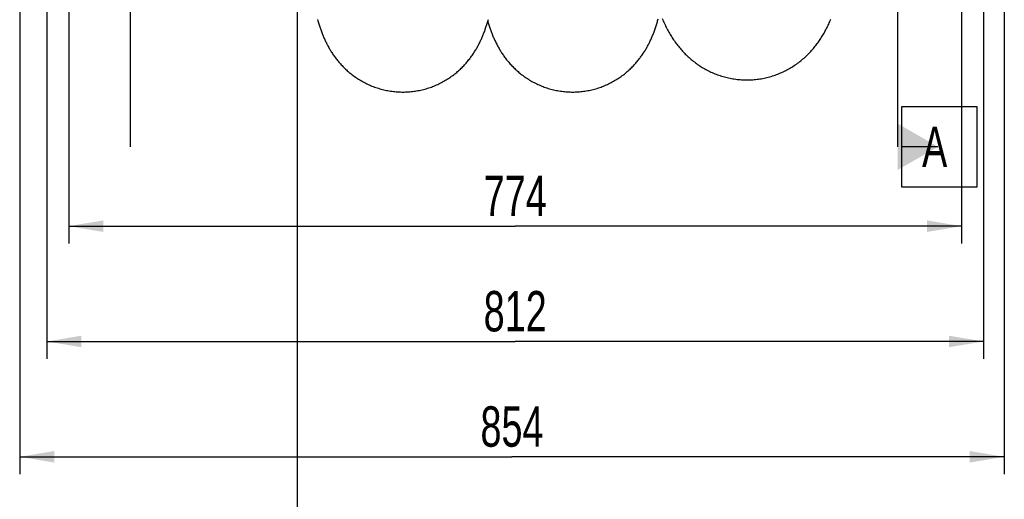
# Model space of a CAD drawing. Extents: x 0 to 420, y -81 to 390.
# Tile 3 of 18: x 153 to 239, y 19 to 60. Entities that reach past the tile are written whole.
import ezdxf

# ---------------------------------------------------------------- set-up
doc = ezdxf.new("R2010")
doc.units = 0
doc.header["$LTSCALE"] = 23.1
doc.layers.get('0').update_dxf_attribs({"linetype": 'CONTINUOUS'})
for name, color, linetype in [('110528_DXF_DIMENSION', 7, 'CONTINUOUS'), ('AG_HOSE_125_DXF_CONTINUOUS', 7, 'CONTINUOUS'), ('ASE_65_125-5_DXF_DIMENSION', 7, 'CONTINUOUS')]:
    doc.layers.add(name, color=color, linetype=linetype)
doc.styles.get("Standard").update_dxf_attribs({"font": 'txt', "width": 0.7})
doc.dimstyles.new('DIMSTYLE_1', dxfattribs={"dimtxt": 3.5, "dimasz": 3, "dimexe": 1.5, "dimexo": 1, "dimgap": 0.875, "dimtad": 1, "dimdec": 0, "dimlfac": 10, "dimtxsty": 'STANDARD', "dimblk": '_ARROW_FILLED', "dimblk1": '_ARROW_FILLED', "dimblk2": '_ARROW_FILLED', "dimcen": 0.09, "dimazin": 3, "dimtp": 0.8, "dimtm": 0.8, "dimtfac": 1, "dimtdec": 0, "dimtofl": 0, "dimtmove": 0, "dimatfit": 3, "dimtolj": 1})
doc.dimstyles.new('DIMSTYLE_2', dxfattribs={"dimtxt": 3.5, "dimasz": 3, "dimexe": 1.5, "dimexo": 1, "dimgap": 0.875, "dimtad": 1, "dimdec": 3, "dimlfac": 10, "dimtxsty": 'STANDARD', "dimblk": '_ARROW_FILLED', "dimblk1": '_ARROW_FILLED', "dimblk2": '_ARROW_FILLED', "dimcen": 0.09, "dimazin": 3, "dimtp": 0.8, "dimtm": 0.8, "dimtfac": 1, "dimtdec": 3, "dimtofl": 0, "dimtmove": 0, "dimatfit": 3, "dimtolj": 1})

# ---------------------------------------------------------------- blocks, each defined once
blk = doc.blocks.new('_ARROW_FILLED')
at = {"color": 0, "linetype": 'BYBLOCK'}
blk.add_solid([(0, 0), (-1, 0.167), (-1, -0.167)], dxfattribs=at)
blk = doc.blocks.new('*D5')
at = {"layer": 'ASE_65_125-5_DXF_DIMENSION', "color": 2, "linetype": 'CONTINUOUS'}
for p, q in [((155.817, 62.42), (155.817, 31.016)), ((237.017, 62.42), (237.017, 31.016)), ((155.817, 32.516), (196.417, 32.516)), ((237.017, 32.516), (196.417, 32.516))]:
    blk.add_line(p, q, dxfattribs=at)
at = {"layer": 'ASE_65_125-5_DXF_DIMENSION', "color": 2, "linetype": 'CONTINUOUS', "xscale": 3, "yscale": 3, "zscale": 3, "rotation": 180}
blk.add_blockref('_ARROW_FILLED', (155.817, 32.516), dxfattribs=at)
at = {"layer": 'ASE_65_125-5_DXF_DIMENSION', "color": 2, "linetype": 'CONTINUOUS', "xscale": 3, "yscale": 3, "zscale": 3}
blk.add_blockref('_ARROW_FILLED', (237.017, 32.516), dxfattribs=at)
at = {"layer": 'ASE_65_125-5_DXF_DIMENSION', "color": 2, "linetype": 'CONTINUOUS', "insert": (196.417, 36.891), "char_height": 3.5, "width": 11.25, "attachment_point": 2}
blk.add_mtext('812', dxfattribs=at)
blk = doc.blocks.new('*D6')
at = {"layer": 'ASE_65_125-5_DXF_DIMENSION', "color": 2, "linetype": 'CONTINUOUS'}
for p, q in [((157.717, 61.147), (157.717, 41.016)), ((235.117, 61.147), (235.117, 41.016)), ((157.717, 42.516), (196.417, 42.516)), ((235.117, 42.516), (196.417, 42.516))]:
    blk.add_line(p, q, dxfattribs=at)
at = {"layer": 'ASE_65_125-5_DXF_DIMENSION', "color": 2, "linetype": 'CONTINUOUS', "xscale": 3, "yscale": 3, "zscale": 3, "rotation": 180}
blk.add_blockref('_ARROW_FILLED', (157.717, 42.516), dxfattribs=at)
at = {"layer": 'ASE_65_125-5_DXF_DIMENSION', "color": 2, "linetype": 'CONTINUOUS', "xscale": 3, "yscale": 3, "zscale": 3}
blk.add_blockref('_ARROW_FILLED', (235.117, 42.516), dxfattribs=at)
at = {"layer": 'ASE_65_125-5_DXF_DIMENSION', "color": 2, "linetype": 'CONTINUOUS', "insert": (196.417, 46.891), "char_height": 3.5, "width": 12.375, "attachment_point": 2}
blk.add_mtext('774', dxfattribs=at)
blk = doc.blocks.new('*D7')
at = {"layer": 'ASE_65_125-5_DXF_DIMENSION', "color": 2, "linetype": 'CONTINUOUS'}
for p, q in [((153.467, 81.772), (153.467, 21.016)), ((238.817, 76.589), (238.817, 21.016)), ((153.467, 22.516), (196.142, 22.516)), ((238.817, 22.516), (196.142, 22.516))]:
    blk.add_line(p, q, dxfattribs=at)
at = {"layer": 'ASE_65_125-5_DXF_DIMENSION', "color": 2, "linetype": 'CONTINUOUS', "xscale": 3, "yscale": 3, "zscale": 3, "rotation": 180}
blk.add_blockref('_ARROW_FILLED', (153.467, 22.516), dxfattribs=at)
at = {"layer": 'ASE_65_125-5_DXF_DIMENSION', "color": 2, "linetype": 'CONTINUOUS', "xscale": 3, "yscale": 3, "zscale": 3}
blk.add_blockref('_ARROW_FILLED', (238.817, 22.516), dxfattribs=at)
at = {"layer": 'ASE_65_125-5_DXF_DIMENSION', "color": 2, "linetype": 'CONTINUOUS', "insert": (196.142, 26.891), "char_height": 3.5, "width": 12, "attachment_point": 2}
blk.add_mtext('854', dxfattribs=at)

msp = doc.modelspace()

# ---------------------------------------------------------------- linework, layer by layer
at = {"layer": '110528_DXF_DIMENSION', "color": 2, "linetype": 'CONTINUOUS'}
for p, q in [((163.06722, 49.39749), (163.06722, 131.89634)), ((229.56272, 131.89634), (229.56272, 49.39749)), ((229.93772, 52.89749), (236.43772, 52.89749)), ((229.93772, 45.89749), (229.93772, 52.89749)), ((236.43772, 52.89749), (236.43772, 45.89749)), ((233.06272, 49.39749), (229.93772, 49.39749)), ((236.43772, 45.89749), (229.93772, 45.89749))]:
    msp.add_line(p, q, dxfattribs=at)
msp.add_solid([(229.56272, 47.37676), (229.56272, 51.41822), (233.06272, 49.39749)], dxfattribs=at)
at = {"layer": 'AG_HOSE_125_DXF_CONTINUOUS', "color": 4, "linetype": 'CONTINUOUS'}
msp.add_line((177.51497, 106.37776), (177.51497, -81.34614), dxfattribs=at)
at = {"layer": 'AG_HOSE_125_DXF_CONTINUOUS', "color": 7, "linetype": 'CONTINUOUS'}
for points in [[(179.28713, 60.42407), (179.31322, 60.3329), (179.33951, 60.24301), (179.36605, 60.15428), (179.39285, 60.06665), (179.41992, 59.98008), (179.44733, 59.89441), (179.47507, 59.80959), (179.50318, 59.7256), (179.53168, 59.64234), (179.5606, 59.55976), (179.58995, 59.47783), (179.61978, 59.39649), (179.65009, 59.31569), (179.68091, 59.23541), (179.71226, 59.1556), (179.74418, 59.07622), (179.77668, 58.99726), (179.80977, 58.9187), (179.84348, 58.84051), (179.87783, 58.76269), (179.91279, 58.68531), (179.94837, 58.60838), (179.9846, 58.53186), (180.02145, 58.4558), (180.05892, 58.38024), (180.09705, 58.30511), (180.1359, 58.23031), (180.17547, 58.15587), (180.21579, 58.08173), (180.25699, 58.00771), (180.29909, 57.93381), (180.3421, 57.86002), (180.3862, 57.78611), (180.43142, 57.71209), (180.47777, 57.63796), (180.52539, 57.56357), (180.57436, 57.48889), (180.62467, 57.41398), (180.67635, 57.33887), (180.72943, 57.26359), (180.78395, 57.18816), (180.83988, 57.11266), (180.89727, 57.03711), (180.95614, 56.96153), (181.0165, 56.886), (181.07835, 56.81055), (181.14174, 56.73519), (181.20668, 56.65998), (181.2732, 56.58495), (181.34132, 56.51012), (181.41106, 56.43554), (181.48245, 56.36125), (181.5555, 56.28727), (181.63023, 56.21368), (181.70665, 56.14049), (181.78478, 56.06777), (181.86458, 55.9956), (181.94608, 55.92402), (182.02928, 55.85308), (182.11412, 55.78288), (182.20062, 55.71345), (182.28878, 55.64486), (182.37848, 55.57722), (182.46974, 55.51057), (182.56256, 55.44496), (182.65683, 55.3805), (182.75252, 55.31723), (182.84966, 55.25518), (182.94816, 55.19443), (183.04799, 55.13502), (183.14917, 55.07699), (183.25159, 55.0204), (183.35524, 54.96529), (183.46011, 54.9117), (183.56611, 54.85968), (183.67322, 54.80926), (183.78141, 54.76048), (183.89061, 54.71338), (184.00079, 54.668), (184.11192, 54.62436), (184.22391, 54.58249), (184.33673, 54.54244), (184.45037, 54.50421), (184.56473, 54.46783), (184.67979, 54.43333), (184.79553, 54.40073), (184.91188, 54.37003), (185.02881, 54.34126), (185.14631, 54.31443), (185.26429, 54.28956), (185.38275, 54.26666), (185.50163, 54.24574), (185.62089, 54.2268), (185.74049, 54.20987), (185.8604, 54.19494), (185.98056, 54.18203), (186.10094, 54.17114), (186.2215, 54.16227), (186.3422, 54.15543), (186.46299, 54.15063), (186.58384, 54.14785), (186.68822, 54.1471)], [(186.68822, 54.1471), (186.79391, 54.14787), (186.91467, 54.15066), (187.03537, 54.15548), (187.15596, 54.16233), (187.2764, 54.1712), (187.39665, 54.18209), (187.51668, 54.195), (187.63646, 54.20992), (187.75592, 54.22684), (187.87505, 54.24575), (187.99381, 54.26666), (188.11215, 54.28953), (188.23003, 54.31438), (188.34743, 54.34118), (188.46428, 54.36993), (188.58056, 54.40059), (188.69623, 54.43317), (188.81122, 54.46764), (188.92552, 54.50398), (189.03908, 54.54218), (189.15185, 54.5822), (189.26379, 54.62403), (189.37488, 54.66765), (189.48505, 54.71301), (189.59426, 54.76009), (189.7025, 54.80888), (189.80968, 54.85932), (189.9158, 54.91139), (190.02083, 54.96506), (190.12466, 55.02025), (190.22729, 55.07696), (190.3287, 55.13513), (190.42875, 55.19468), (190.52744, 55.25556), (190.62477, 55.31776), (190.72061, 55.38115), (190.81497, 55.44571), (190.90784, 55.51138), (190.99907, 55.57804), (191.08866, 55.64563), (191.17663, 55.71411), (191.26284, 55.78333), (191.34726, 55.85321), (191.42996, 55.92373), (191.51092, 55.99484), (191.59017, 56.06649), (191.66772, 56.13864), (191.74362, 56.21128), (191.81791, 56.28439), (191.89059, 56.35792), (191.96165, 56.43179), (192.03111, 56.50598), (192.09898, 56.58044), (192.16523, 56.65507), (192.22988, 56.72982), (192.29295, 56.80467), (192.35442, 56.87952), (192.41432, 56.95432), (192.47267, 57.02906), (192.5295, 57.10368), (192.5848, 57.17811), (192.63864, 57.25237), (192.69113, 57.32654), (192.74229, 57.40061), (192.79216, 57.47454), (192.84085, 57.54847), (192.88839, 57.62239), (192.93481, 57.69626), (192.98018, 57.7702), (193.02455, 57.84421), (193.06792, 57.91826), (193.11037, 57.99244), (193.15192, 58.06676), (193.19258, 58.14119), (193.2324, 58.21579), (193.2714, 58.29056), (193.3096, 58.3655), (193.34703, 58.44065), (193.38371, 58.51602), (193.41966, 58.59161), (193.45491, 58.66745), (193.48949, 58.74355), (193.5234, 58.81994), (193.55668, 58.89662), (193.58934, 58.97363), (193.62141, 59.05098), (193.65289, 59.12867), (193.68381, 59.20673), (193.71419, 59.28518), (193.74403, 59.364), (193.77335, 59.4432), (193.80218, 59.52284), (193.83055, 59.60297), (193.85846, 59.6836), (193.88596, 59.76479), (193.91307, 59.84665), (193.93983, 59.92921), (193.96625, 60.01251), (193.99237, 60.09671), (194.01823, 60.18185), (194.04383, 60.26797), (194.06921, 60.35521), (194.0944, 60.44368)], [(194.04362, 60.26729), (194.05566, 60.22632), (194.08154, 60.14013), (194.10772, 60.0548), (194.13423, 59.97029), (194.16107, 59.88652), (194.18828, 59.8035), (194.21588, 59.72113), (194.24391, 59.63931), (194.27241, 59.55799), (194.30138, 59.47714), (194.3309, 59.39662), (194.36099, 59.31639), (194.39167, 59.23645), (194.42301, 59.15665), (194.45506, 59.0769), (194.48783, 58.99726), (194.5213, 58.91781), (194.5555, 58.8385), (194.59046, 58.75933), (194.62611, 58.68052), (194.66247, 58.60201), (194.69956, 58.52381), (194.73725, 58.44621), (194.77551, 58.36928), (194.8144, 58.29291), (194.8539, 58.21715), (194.89396, 58.14208), (194.93464, 58.06759), (194.9761, 57.99342), (195.01834, 57.9196), (195.06138, 57.84608), (195.10542, 57.77257), (195.15048, 57.6991), (195.19659, 57.62564), (195.244, 57.55187), (195.29278, 57.47773), (195.34293, 57.40332), (195.39454, 57.32856), (195.44771, 57.2534), (195.50242, 57.17794), (195.55856, 57.10241), (195.61614, 57.02685), (195.67522, 56.95126), (195.73574, 56.87578), (195.79768, 56.80047), (195.86111, 56.72533), (195.92609, 56.65033), (195.99264, 56.5755), (196.06078, 56.50089), (196.13055, 56.42652), (196.202, 56.3524), (196.27512, 56.27859), (196.3499, 56.20518), (196.42635, 56.1322), (196.50449, 56.0597), (196.58429, 55.98776), (196.66576, 55.91642), (196.74893, 55.84572), (196.83373, 55.77577), (196.92018, 55.7066), (197.00828, 55.63825), (197.09794, 55.57085), (197.18915, 55.50444), (197.28191, 55.43906), (197.37613, 55.37482), (197.47179, 55.31176), (197.56889, 55.24991), (197.66734, 55.18937), (197.76712, 55.13017), (197.86824, 55.07234), (197.97058, 55.01597), (198.07413, 54.96108), (198.17888, 54.9077), (198.28474, 54.85591), (198.39168, 54.80572), (198.49968, 54.75717), (198.60867, 54.71031), (198.71862, 54.66515), (198.8295, 54.62173), (198.94124, 54.58008), (199.0538, 54.54024), (199.16717, 54.50221), (199.28126, 54.46602), (199.39605, 54.4317), (199.51151, 54.39926), (199.62759, 54.36873), (199.74424, 54.34011), (199.86144, 54.31343), (199.97912, 54.28869), (200.09725, 54.26591), (200.21581, 54.2451), (200.33473, 54.22627), (200.454, 54.20943), (200.57357, 54.19459), (200.69339, 54.18175), (200.81344, 54.17092), (200.93369, 54.1621), (201.05407, 54.15529), (201.17456, 54.15051), (201.29512, 54.14775), (201.39923, 54.147)], [(201.39923, 54.147), (201.50468, 54.14777), (201.62523, 54.15055), (201.74572, 54.15535), (201.86613, 54.16218), (201.98642, 54.17102), (202.10652, 54.18188), (202.22642, 54.19476), (202.34606, 54.20964), (202.4654, 54.22651), (202.5844, 54.24538), (202.70303, 54.26623), (202.82124, 54.28906), (202.93898, 54.31384), (203.05624, 54.34057), (203.17294, 54.36924), (203.28906, 54.39982), (203.40457, 54.43231), (203.51941, 54.46668), (203.63354, 54.50292), (203.74695, 54.54101), (203.85956, 54.58092), (203.97135, 54.62263), (204.08231, 54.66612), (204.19233, 54.71136), (204.30141, 54.75831), (204.40951, 54.80696), (204.51656, 54.85725), (204.62254, 54.90917), (204.72742, 54.96267), (204.83112, 55.01771), (204.93363, 55.07425), (205.03493, 55.13226), (205.13488, 55.19165), (205.23348, 55.25237), (205.33071, 55.31439), (205.42643, 55.37758), (205.52064, 55.44192), (205.61333, 55.50735), (205.70439, 55.57375), (205.7938, 55.64106), (205.88158, 55.70925), (205.96766, 55.77821), (206.05204, 55.8479), (206.13474, 55.91827), (206.21572, 55.98924), (206.29499, 56.06075), (206.37257, 56.13276), (206.44844, 56.2052), (206.52258, 56.27799), (206.59504, 56.35112), (206.66591, 56.42461), (206.73518, 56.4984), (206.8029, 56.57247), (206.86916, 56.64691), (206.93402, 56.7217), (206.99748, 56.79679), (207.05956, 56.87218), (207.12037, 56.94795), (207.17984, 57.02397), (207.23782, 57.09999), (207.29433, 57.17597), (207.3494, 57.25189), (207.40286, 57.32744), (207.45468, 57.40249), (207.50497, 57.47711), (207.55378, 57.55128), (207.60106, 57.62483), (207.64693, 57.69789), (207.69171, 57.77089), (207.73544, 57.84384), (207.77813, 57.91671), (207.82004, 57.98989), (207.86124, 58.06352), (207.90168, 58.13747), (207.94142, 58.21182), (207.9805, 58.28665), (208.0189, 58.3619), (208.05657, 58.43746), (208.09353, 58.51332), (208.12979, 58.58951), (208.16536, 58.66598), (208.20023, 58.7427), (208.23444, 58.81974), (208.26804, 58.89715), (208.30103, 58.97495), (208.33344, 59.05317), (208.36536, 59.132), (208.39681, 59.21147), (208.42779, 59.29161), (208.45837, 59.37255), (208.48859, 59.45442), (208.51844, 59.53717), (208.54786, 59.62067), (208.5769, 59.70498), (208.60555, 59.79013), (208.63376, 59.87594), (208.66155, 59.96238), (208.68894, 60.04956), (208.71593, 60.1374), (208.74253, 60.22594), (208.76876, 60.31522), (208.79463, 60.40521), (208.82015, 60.49593)], [(209.15695, 60.5339), (209.20564, 60.4189), (209.25514, 60.30515), (209.30538, 60.19283), (209.35639, 60.08186), (209.40822, 59.97218), (209.46076, 59.864), (209.51403, 59.75727), (209.56807, 59.65191), (209.62283, 59.548), (209.67833, 59.44551), (209.73459, 59.34437), (209.79159, 59.24463), (209.84925, 59.1464), (209.90767, 59.04949), (209.96709, 58.9535), (210.02748, 58.85851), (210.08892, 58.7644), (210.1518, 58.67062), (210.21635, 58.57691), (210.28242, 58.48355), (210.34989, 58.39078), (210.41892, 58.29843), (210.48941, 58.20671), (210.56083, 58.11631), (210.63299, 58.02745), (210.70608, 57.9399), (210.78004, 57.85372), (210.85471, 57.76906), (210.93023, 57.68575), (211.007, 57.60337), (211.08507, 57.52187), (211.16439, 57.44134), (211.24524, 57.36154), (211.32772, 57.2824), (211.41175, 57.20406), (211.4973, 57.1266), (211.58437, 57.05003), (211.67298, 56.97441), (211.76305, 56.89983), (211.85458, 56.82631), (211.94759, 56.7539), (212.04201, 56.68267), (212.13783, 56.61266), (212.23506, 56.54389), (212.33365, 56.47643), (212.43359, 56.41032), (212.53487, 56.34557), (212.63744, 56.28226), (212.74129, 56.22041), (212.84641, 56.16006), (212.95274, 56.10125), (213.06028, 56.04401), (213.16901, 55.98837), (213.27888, 55.93439), (213.38986, 55.88208), (213.50195, 55.83148), (213.61507, 55.78262), (213.72921, 55.73555), (213.84434, 55.69027), (213.96041, 55.64683), (214.0774, 55.60526), (214.19526, 55.56557), (214.31393, 55.52781), (214.43337, 55.492), (214.55357, 55.45815), (214.67443, 55.42629), (214.79591, 55.39645), (214.918, 55.36864), (215.04061, 55.34289), (215.1637, 55.3192), (215.28725, 55.29758), (215.4112, 55.27806), (215.53551, 55.26063), (215.66016, 55.24532), (215.78508, 55.23212), (215.91025, 55.22104), (216.03562, 55.2121), (216.16115, 55.20529), (216.2868, 55.20061), (216.41253, 55.19808), (216.52121, 55.19762)], [(216.52121, 55.19762), (216.63071, 55.19877), (216.75586, 55.20208), (216.88095, 55.20751), (217.00594, 55.21507), (217.13081, 55.22474), (217.25547, 55.23654), (217.3799, 55.25044), (217.50407, 55.26644), (217.62791, 55.28455), (217.7514, 55.30474), (217.87449, 55.32701), (217.99714, 55.35135), (218.11929, 55.37775), (218.24093, 55.40619), (218.362, 55.43666), (218.48246, 55.46914), (218.60229, 55.50362), (218.72143, 55.54008), (218.83986, 55.57851), (218.95754, 55.61888), (219.0744, 55.66117), (219.19043, 55.70536), (219.3056, 55.75143), (219.41977, 55.79931), (219.53293, 55.84899), (219.64506, 55.90043), (219.75603, 55.95357), (219.8658, 56.00836), (219.97438, 56.06479), (220.08174, 56.12281), (220.18782, 56.18238), (220.29265, 56.24348), (220.3963, 56.30614), (220.49874, 56.37032), (220.59998, 56.43601), (220.70004, 56.50321), (220.79897, 56.57194), (220.89671, 56.64214), (220.99316, 56.71374), (221.08835, 56.78672), (221.18224, 56.86105), (221.2747, 56.9366), (221.36574, 57.01335), (221.45536, 57.09125), (221.54341, 57.17018), (221.62991, 57.25008), (221.71487, 57.33093), (221.79817, 57.41258), (221.87981, 57.49498), (221.95982, 57.5781), (222.0382, 57.66189), (222.11494, 57.74629), (222.19008, 57.83128), (222.26364, 57.91685), (222.33564, 58.00295), (222.40611, 58.08958), (222.47506, 58.17668), (222.54251, 58.26424), (222.60849, 58.35224), (222.67304, 58.44067), (222.73614, 58.52945), (222.79785, 58.61863), (222.85834, 58.70838), (222.91765, 58.79873), (222.97576, 58.88964), (223.03277, 58.98122), (223.08871, 59.07349), (223.14357, 59.16643), (223.19742, 59.26009), (223.25026, 59.35449), (223.30211, 59.44962), (223.353, 59.54552), (223.40291, 59.64212), (223.45189, 59.73952), (223.50006, 59.83792), (223.54739, 59.93725), (223.59394, 60.03764), (223.63995, 60.13962), (223.68549, 60.24342), (223.73048, 60.3489), (223.77489, 60.45605)]]:
    msp.add_lwpolyline(points, dxfattribs=at)

# ---------------------------------------------------------------- texts
at = {"layer": '110528_DXF_DIMENSION', "color": 2, "linetype": 'CONTINUOUS', "insert": (231.68772, 51.14749), "char_height": 3.5, "width": 4.5, "attachment_point": 1}
msp.add_mtext('A', dxfattribs=at)

# ---------------------------------------------------------------- dimensions: what is measured, and where the dimension line sits
at = {"layer": 'ASE_65_125-5_DXF_DIMENSION', "color": 2, "linetype": 'CONTINUOUS'}
for base, p1, p2, dimstyle, picture, middle in [((153.4672192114, 22.5161632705), (238.8172192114, 77.5892227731), (153.4672192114, 82.7719141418), 'DIMSTYLE_1', '*D7', (195.6422177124, 22.5161632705)), ((157.71722, 42.51616), (235.11722, 62.1469), (157.71722, 62.1469), 'DIMSTYLE_2', '*D6', (195.91722, 42.51616))]:
    dim = msp.add_linear_dim(base=base, p1=p1, p2=p2, angle=180, dimstyle=dimstyle, dxfattribs=at)
    dim.commit()
    dim.dimension.update_dxf_attribs({"geometry": picture, "text_midpoint": middle, "dimtype": 160})
dim = msp.add_linear_dim(base=(237.01722, 32.51616), p1=(155.81722, 63.42026), p2=(237.01722, 63.42026), dimstyle='DIMSTYLE_2', dxfattribs=at)
dim.commit()
dim.dimension.update_dxf_attribs({"geometry": '*D5', "text_midpoint": (195.91722, 32.51616), "dimtype": 160})

doc.saveas('drawing.dxf')
